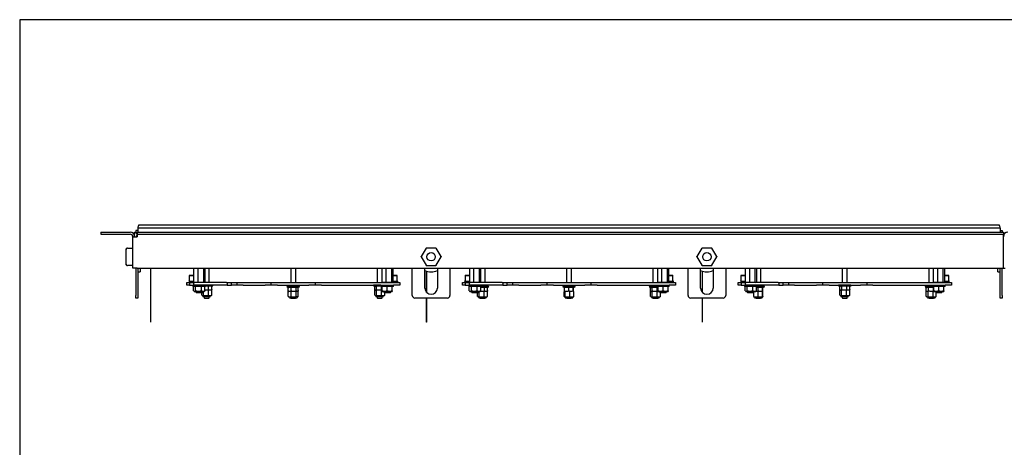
# Model space of a CAD drawing. Extents: x 10 to 1190, y 10 to 830.
# Tile 2 of 3: x 10 to 795, y 489 to 830. Entities that reach past the tile are written whole.
import ezdxf

# ---------------------------------------------------------------- set-up
doc = ezdxf.new("R2010")
doc.units = 0
doc.header["$LTSCALE"] = 2
doc.layers.get('0').update_dxf_attribs({"linetype": 'CONTINUOUS'})
doc.layers.add('LAYER1', color=2, linetype='CONTINUOUS')

msp = doc.modelspace()

# ---------------------------------------------------------------- linework, layer by layer
at = {"color": 7, "linetype": 'CONTINUOUS'}
for p, q in [((1189.598, 830), (9.598, 829.997)), ((9.598, 829.997), (9.6, 9.997))]:
    msp.add_line(p, q, dxfattribs=at)
at = {"layer": 'LAYER1', "color": 2, "linetype": 'CONTINUOUS'}
for p, q in [((74.305, 660.567), (74.305, 659.067)), ((74.305, 660.567), (97.805, 660.567)), ((101.305, 657.067), (101.305, 660.567)), ((101.305, 660.567), (102.305, 660.567)), ((102.305, 662.067), (102.305, 659.667)), ((103.805, 662.067), (102.305, 662.067)), ((103.305, 660.567), (103.305, 659.067)), ((103.305, 660.567), (794.305, 660.567)), ((791.805, 663.867), (103.805, 663.867)), ((103.805, 663.867), (103.805, 660.567)), ((104.695, 666.567), (108.048, 666.567)), ((108.048, 666.567), (787.562, 666.567)), ((787.562, 666.567), (790.915, 666.567)), ((791.805, 663.867), (791.805, 660.567)), ((791.805, 662.067), (793.305, 662.067)), ((793.305, 662.067), (793.305, 660.567)), ((794.305, 660.567), (794.305, 659.067)), ((74.305, 659.067), (97.805, 659.067)), ((99.805, 657.067), (103.305, 657.067)), ((99.805, 632.067), (99.805, 657.067)), ((102.305, 659.667), (103.305, 659.667)), ((103.305, 659.067), (794.305, 659.067)), ((103.305, 659.067), (103.305, 657.067)), ((794.305, 657.067), (794.305, 659.067)), ((794.305, 632.067), (794.305, 657.067)), ((94.505, 641.067), (94.505, 646.967)), ((95.121, 647.89), (94.992, 647.819)), ((95.505, 647.967), (99.605, 647.967)), ((333.763, 647.867), (329.895, 641.167)), ((341.673, 647.967), (333.937, 647.967)), ((345.715, 641.167), (341.846, 647.867)), ((553.763, 647.867), (549.895, 641.167)), ((561.673, 647.967), (553.937, 647.967)), ((565.715, 641.167), (561.846, 647.867)), ((94.505, 635.167), (94.505, 641.067)), ((329.895, 640.967), (333.763, 634.267)), ((341.846, 634.267), (345.715, 640.967)), ((549.895, 640.967), (553.763, 634.267)), ((561.846, 634.267), (565.715, 640.967)), ((94.993, 634.327), (95.121, 634.243)), ((99.605, 634.167), (95.505, 634.167)), ((103.305, 632.067), (99.805, 632.067)), ((102.305, 632.067), (102.305, 610.167)), ((103.305, 632.067), (794.305, 632.067)), ((103.805, 632.067), (103.805, 610.167)), ((103.805, 629.067), (105.805, 629.067)), ((105.805, 632.067), (105.805, 629.976)), ((105.805, 629.976), (105.805, 629.067)), ((114.23, 623.637), (114.23, 632.067)), ((114.305, 588.887), (114.305, 632.067)), ((148.364, 632.067), (148.364, 620.717)), ((151.686, 632.067), (151.686, 620.717)), ((156.126, 632.067), (156.126, 620.717)), ((157.245, 632.067), (157.245, 620.717)), ((160.805, 620.467), (160.805, 632.067)), ((225.805, 632.067), (225.805, 620.467)), ((229.805, 620.467), (229.805, 632.067)), ((294.805, 632.067), (294.805, 620.467)), ((298.364, 632.067), (298.364, 620.717)), ((301.686, 632.067), (301.686, 620.717)), ((306.126, 632.067), (306.126, 620.717)), ((307.245, 632.067), (307.245, 620.717)), ((322.805, 610.167), (322.805, 632.067)), ((332.805, 616.167), (332.805, 632.067)), ((333.937, 634.167), (341.673, 634.167)), ((334.23, 623.637), (334.23, 629.612)), ((334.305, 612.596), (334.305, 629.588)), ((342.805, 632.067), (342.805, 616.167)), ((352.805, 632.067), (352.805, 610.167)), ((368.364, 632.067), (368.364, 620.717)), ((371.686, 632.067), (371.686, 620.717)), ((376.126, 632.067), (376.126, 620.717)), ((377.245, 632.067), (377.245, 620.717)), ((380.805, 620.467), (380.805, 632.067)), ((445.805, 632.067), (445.805, 620.467)), ((449.805, 620.467), (449.805, 632.067)), ((514.805, 632.067), (514.805, 620.467)), ((518.364, 632.067), (518.364, 620.717)), ((521.686, 632.067), (521.686, 620.717)), ((526.126, 632.067), (526.126, 620.717)), ((527.245, 632.067), (527.245, 620.717)), ((542.805, 610.167), (542.805, 632.067)), ((552.805, 616.167), (552.805, 632.067)), ((553.937, 634.167), (561.673, 634.167)), ((554.23, 623.637), (554.23, 629.612)), ((554.305, 612.596), (554.305, 629.588)), ((562.805, 632.067), (562.805, 616.167)), ((572.805, 632.067), (572.805, 610.167)), ((588.364, 632.067), (588.364, 620.717)), ((591.686, 632.067), (591.686, 620.717)), ((596.126, 632.067), (596.126, 620.717)), ((597.245, 632.067), (597.245, 620.717)), ((600.805, 620.467), (600.805, 632.067)), ((665.805, 632.067), (665.805, 620.467)), ((669.805, 620.467), (669.805, 632.067)), ((734.805, 632.067), (734.805, 620.467)), ((738.364, 632.067), (738.364, 620.717)), ((741.686, 632.067), (741.686, 620.717)), ((746.126, 632.067), (746.126, 620.717)), ((747.245, 632.067), (747.245, 620.717)), ((789.805, 629.067), (789.805, 632.067)), ((789.805, 629.067), (791.805, 629.067)), ((791.805, 610.167), (791.805, 632.067)), ((793.305, 610.167), (793.305, 632.067)), ((794.305, 632.067), (795.805, 632.067)), ((114.255, 623.637), (114.23, 623.637)), ((114.23, 588.887), (114.23, 623.637)), ((114.255, 588.887), (114.255, 623.637)), ((144.755, 621.767), (147.805, 621.767)), ((144.755, 621.767), (144.755, 620.467)), ((145.055, 626.467), (144.855, 625.967)), ((144.855, 625.967), (144.855, 621.967)), ((144.885, 625.967), (144.855, 625.967)), ((148.364, 625.967), (144.885, 625.967)), ((145.055, 626.467), (148.364, 626.467)), ((147.805, 621.767), (147.805, 620.467)), ((147.805, 621.767), (148.364, 621.767)), ((148.364, 620.717), (151.686, 620.717)), ((148.364, 620.717), (148.642, 620.467)), ((151.686, 620.717), (156.126, 620.717)), ((151.686, 620.717), (151.756, 620.467)), ((156.126, 620.717), (155.919, 620.467)), ((156.126, 620.717), (157.245, 620.717)), ((156.968, 620.467), (157.245, 620.717)), ((298.364, 620.717), (301.686, 620.717)), ((298.364, 620.717), (298.642, 620.467)), ((301.686, 620.717), (306.126, 620.717)), ((301.686, 620.717), (301.756, 620.467)), ((306.126, 620.717), (305.919, 620.467)), ((306.126, 620.717), (307.245, 620.717)), ((306.968, 620.467), (307.245, 620.717)), ((307.245, 626.467), (310.555, 626.467)), ((310.755, 625.967), (307.245, 625.967)), ((307.245, 621.767), (307.805, 621.767)), ((307.805, 621.767), (307.805, 620.467)), ((307.805, 621.767), (310.855, 621.767)), ((310.755, 625.967), (310.555, 626.467)), ((310.755, 621.967), (310.755, 625.967)), ((310.855, 621.767), (310.855, 620.467)), ((334.255, 623.637), (334.23, 623.637)), ((334.23, 612.671), (334.23, 623.637)), ((334.255, 612.646), (334.255, 623.637)), ((364.755, 621.767), (367.805, 621.767)), ((364.755, 621.767), (364.755, 620.467)), ((365.055, 626.467), (364.855, 625.967)), ((364.855, 625.967), (364.855, 621.967)), ((364.885, 625.967), (364.855, 625.967)), ((368.364, 625.967), (364.885, 625.967)), ((365.055, 626.467), (368.364, 626.467)), ((367.805, 621.767), (367.805, 620.467)), ((367.805, 621.767), (368.364, 621.767)), ((368.364, 620.717), (371.686, 620.717)), ((368.364, 620.717), (368.642, 620.467)), ((371.686, 620.717), (376.126, 620.717)), ((371.686, 620.717), (371.756, 620.467)), ((376.126, 620.717), (375.919, 620.467)), ((376.126, 620.717), (377.245, 620.717)), ((376.968, 620.467), (377.245, 620.717)), ((518.364, 620.717), (521.686, 620.717)), ((518.364, 620.717), (518.642, 620.467)), ((521.686, 620.717), (526.126, 620.717)), ((521.686, 620.717), (521.756, 620.467)), ((526.126, 620.717), (525.919, 620.467)), ((526.126, 620.717), (527.245, 620.717)), ((526.968, 620.467), (527.245, 620.717)), ((527.245, 626.467), (530.555, 626.467)), ((530.755, 625.967), (527.245, 625.967)), ((527.245, 621.767), (527.805, 621.767)), ((527.805, 621.767), (527.805, 620.467)), ((527.805, 621.767), (530.855, 621.767)), ((530.755, 625.967), (530.555, 626.467)), ((530.755, 621.967), (530.755, 625.967)), ((530.855, 621.767), (530.855, 620.467)), ((554.23, 612.671), (554.23, 623.637)), ((554.255, 623.637), (554.23, 623.637)), ((554.255, 612.646), (554.255, 623.637)), ((584.755, 621.767), (587.805, 621.767)), ((584.755, 621.767), (584.755, 620.467)), ((585.055, 626.467), (584.855, 625.967)), ((584.855, 625.967), (584.855, 621.967)), ((584.885, 625.967), (584.855, 625.967)), ((588.364, 625.967), (584.885, 625.967)), ((585.055, 626.467), (588.364, 626.467)), ((587.805, 621.767), (587.805, 620.467)), ((587.805, 621.767), (588.364, 621.767)), ((588.364, 620.717), (591.686, 620.717)), ((588.364, 620.717), (588.642, 620.467)), ((591.686, 620.717), (596.126, 620.717)), ((591.686, 620.717), (591.756, 620.467)), ((596.126, 620.717), (595.919, 620.467)), ((596.126, 620.717), (597.245, 620.717)), ((596.968, 620.467), (597.245, 620.717)), ((738.364, 620.717), (741.686, 620.717)), ((738.364, 620.717), (738.642, 620.467)), ((741.686, 620.717), (746.126, 620.717)), ((741.686, 620.717), (741.756, 620.467)), ((746.126, 620.717), (745.919, 620.467)), ((746.126, 620.717), (747.245, 620.717)), ((746.968, 620.467), (747.245, 620.717)), ((747.245, 626.467), (750.555, 626.467)), ((750.755, 625.967), (747.245, 625.967)), ((747.245, 621.767), (747.805, 621.767)), ((747.805, 621.767), (747.805, 620.467)), ((747.805, 621.767), (750.855, 621.767)), ((750.755, 625.967), (750.555, 626.467)), ((750.755, 621.967), (750.755, 625.967)), ((750.855, 621.767), (750.855, 620.467)), ((142.805, 618.467), (142.805, 620.467)), ((142.805, 620.467), (144.194, 620.467)), ((144.194, 618.467), (142.805, 618.467)), ((144.194, 620.467), (145.055, 620.467)), ((145.055, 618.467), (144.194, 618.467)), ((145.055, 620.467), (145.055, 618.467)), ((145.055, 620.467), (148.555, 620.467)), ((145.055, 618.467), (148.555, 618.467)), ((147.805, 618.467), (147.805, 617.467)), ((157.805, 617.467), (147.805, 617.467)), ((148.509, 617.254), (148.232, 617.109)), ((148.232, 613.824), (148.232, 617.109)), ((148.805, 617.467), (148.493, 617.287)), ((148.493, 613.647), (148.805, 613.467)), ((148.555, 618.467), (148.555, 620.467)), ((148.555, 620.467), (149.055, 620.467)), ((149.055, 618.467), (148.555, 618.467)), ((148.805, 613.467), (149.094, 613.467)), ((174.555, 620.467), (149.055, 620.467)), ((174.555, 618.467), (149.055, 618.467)), ((149.094, 613.467), (152.243, 613.467)), ((149.957, 613.824), (149.957, 617.109)), ((150.305, 613.467), (150.305, 612.717)), ((150.305, 612.717), (150.555, 612.467)), ((150.305, 612.717), (152.199, 612.717)), ((152.199, 612.717), (155.305, 612.717)), ((154.53, 617.109), (152.243, 617.467)), ((154.53, 613.824), (152.243, 613.467)), ((152.243, 613.467), (155.954, 613.467)), ((154.53, 613.824), (154.53, 617.109)), ((155.055, 612.467), (155.305, 612.717)), ((155.305, 612.717), (155.305, 613.467)), ((157.378, 617.109), (155.954, 617.467)), ((157.378, 613.824), (155.954, 613.467)), ((155.954, 613.467), (156.805, 613.467)), ((156.229, 610.362), (156.229, 613.467)), ((157.117, 617.287), (156.805, 617.467)), ((156.805, 613.467), (157.117, 613.647)), ((157.378, 613.824), (157.378, 617.109)), ((157.805, 617.467), (157.805, 618.467)), ((163.705, 618.46), (157.805, 618.46)), ((163.705, 618.414), (157.805, 618.414)), ((163.805, 617.98), (157.805, 617.98)), ((160.316, 617.617), (157.805, 617.617)), ((160.214, 614.417), (158.268, 614.417)), ((160.214, 610.362), (160.214, 614.417)), ((160.316, 615.017), (160.316, 617.617)), ((162.807, 617.617), (160.316, 617.617)), ((162.79, 614.417), (161.532, 614.417)), ((162.233, 617.617), (163.805, 617.98)), ((162.79, 610.362), (162.79, 614.417)), ((162.807, 615.017), (162.807, 617.617)), ((163.694, 618.46), (163.692, 618.467)), ((163.705, 618.414), (163.705, 618.46)), ((163.805, 617.98), (163.705, 618.414)), ((174.555, 620.467), (175.055, 620.467)), ((175.055, 618.467), (174.555, 618.467)), ((175.055, 620.467), (175.055, 618.467)), ((175.055, 620.467), (178.555, 620.467)), ((175.055, 618.467), (178.555, 618.467)), ((178.555, 618.467), (178.555, 620.467)), ((178.555, 620.467), (179.194, 620.467)), ((179.194, 618.467), (178.555, 618.467)), ((179.194, 620.467), (182.805, 620.467)), ((182.805, 618.467), (179.194, 618.467)), ((182.805, 620.467), (182.805, 618.467)), ((182.805, 620.467), (187.805, 620.467)), ((187.805, 618.467), (182.805, 618.467)), ((187.805, 620.467), (205.305, 620.467)), ((187.805, 618.467), (205.305, 618.467)), ((205.305, 620.467), (210.305, 620.467)), ((210.305, 618.467), (205.305, 618.467)), ((210.305, 618.467), (210.305, 620.467)), ((210.305, 620.467), (215.305, 620.467)), ((215.305, 618.467), (210.305, 618.467)), ((215.305, 620.467), (240.305, 620.467)), ((215.305, 618.467), (240.305, 618.467)), ((222.905, 617.464), (222.805, 617.03)), ((222.805, 617.03), (224.376, 616.667)), ((232.339, 617.03), (222.805, 617.03)), ((222.905, 617.51), (222.905, 617.464)), ((232.248, 617.51), (222.905, 617.51)), ((232.248, 617.464), (222.905, 617.464)), ((222.917, 617.517), (222.916, 617.51)), ((232.237, 617.517), (222.917, 617.517)), ((223.779, 614.067), (223.779, 616.667)), ((226.101, 616.667), (223.779, 616.667)), ((223.779, 609.412), (223.779, 613.467)), ((226.101, 613.467), (223.779, 613.467)), ((225.805, 618.467), (225.805, 617.517)), ((226.101, 614.067), (226.101, 616.667)), ((230.126, 616.667), (226.101, 616.667)), ((226.101, 609.412), (226.101, 613.467)), ((230.126, 613.467), (226.101, 613.467)), ((229.805, 617.517), (229.805, 618.467)), ((230.126, 614.067), (230.126, 616.667)), ((231.831, 616.667), (230.126, 616.667)), ((230.126, 609.412), (230.126, 613.467)), ((231.831, 613.467), (230.126, 613.467)), ((231.233, 616.667), (232.805, 617.03)), ((231.831, 614.067), (231.831, 616.667)), ((231.831, 609.412), (231.831, 613.467)), ((232.692, 617.517), (232.237, 617.517)), ((232.705, 617.51), (232.248, 617.51)), ((232.705, 617.464), (232.248, 617.464)), ((232.805, 617.03), (232.339, 617.03)), ((232.694, 617.51), (232.692, 617.517)), ((232.705, 617.464), (232.705, 617.51)), ((232.805, 617.03), (232.705, 617.464)), ((240.305, 620.467), (245.305, 620.467)), ((245.305, 618.467), (240.305, 618.467)), ((245.305, 620.467), (245.305, 618.467)), ((245.305, 620.467), (250.305, 620.467)), ((250.305, 618.467), (245.305, 618.467)), ((250.305, 620.467), (307.805, 620.467)), ((250.305, 618.467), (307.805, 618.467)), ((291.905, 618.414), (291.805, 617.98)), ((291.805, 617.98), (293.376, 617.617)), ((297.805, 617.98), (291.805, 617.98)), ((291.905, 618.46), (291.905, 618.414)), ((297.805, 618.46), (291.905, 618.46)), ((297.805, 618.414), (291.905, 618.414)), ((291.917, 618.467), (291.916, 618.46)), ((292.803, 615.017), (292.803, 617.617)), ((294.314, 617.617), (292.803, 617.617)), ((292.82, 610.362), (292.82, 614.417)), ((292.951, 614.417), (292.82, 614.417)), ((294.229, 614.417), (293.541, 614.417)), ((294.229, 610.362), (294.229, 614.417)), ((294.314, 615.017), (294.314, 617.617)), ((297.805, 617.617), (294.314, 617.617)), ((298.214, 614.417), (296.268, 614.417)), ((297.805, 618.467), (297.805, 617.467)), ((307.805, 617.467), (297.805, 617.467)), ((298.214, 610.362), (298.214, 614.417)), ((298.805, 614.417), (298.214, 614.417)), ((298.316, 615.017), (298.316, 617.467)), ((298.805, 617.109), (298.805, 617.467)), ((298.805, 613.824), (298.805, 617.109)), ((298.805, 613.824), (298.805, 613.467)), ((298.805, 613.467), (300.805, 613.467)), ((300.305, 613.467), (300.305, 612.717)), ((300.305, 612.717), (300.555, 612.467)), ((300.305, 612.717), (302.199, 612.717)), ((302.805, 617.109), (300.805, 617.467)), ((302.805, 613.824), (300.805, 613.467)), ((300.805, 613.467), (304.805, 613.467)), ((302.199, 612.717), (305.305, 612.717)), ((302.805, 613.824), (302.805, 617.109)), ((306.805, 617.109), (304.805, 617.467)), ((306.805, 613.824), (304.805, 613.467)), ((304.805, 613.467), (306.805, 613.467)), ((305.055, 612.467), (305.305, 612.717)), ((305.305, 612.717), (305.305, 613.467)), ((306.805, 617.109), (306.805, 617.467)), ((306.805, 613.824), (306.805, 617.109)), ((306.805, 613.824), (306.805, 613.467)), ((307.805, 620.467), (312.805, 620.467)), ((307.805, 617.467), (307.805, 618.467)), ((312.805, 618.467), (307.805, 618.467)), ((312.805, 620.467), (312.805, 618.467)), ((362.805, 618.467), (362.805, 620.467)), ((362.805, 620.467), (364.194, 620.467)), ((364.194, 618.467), (362.805, 618.467)), ((364.194, 620.467), (365.055, 620.467)), ((365.055, 618.467), (364.194, 618.467)), ((365.055, 620.467), (365.055, 618.467)), ((365.055, 620.467), (368.555, 620.467)), ((365.055, 618.467), (368.555, 618.467)), ((367.805, 618.467), (367.805, 617.467)), ((377.805, 617.467), (367.805, 617.467)), ((368.509, 617.254), (368.232, 617.109)), ((368.232, 613.824), (368.232, 617.109)), ((368.805, 617.467), (368.493, 617.287)), ((368.493, 613.647), (368.805, 613.467)), ((368.555, 618.467), (368.555, 620.467)), ((368.555, 620.467), (369.055, 620.467)), ((369.055, 618.467), (368.555, 618.467)), ((368.805, 613.467), (369.094, 613.467)), ((394.555, 620.467), (369.055, 620.467)), ((394.555, 618.467), (369.055, 618.467)), ((369.094, 613.467), (372.243, 613.467)), ((369.957, 613.824), (369.957, 617.109)), ((370.305, 613.467), (370.305, 612.717)), ((370.305, 612.717), (370.555, 612.467)), ((370.305, 612.717), (372.199, 612.717)), ((372.199, 612.717), (375.305, 612.717)), ((374.53, 617.109), (372.243, 617.467)), ((374.53, 613.824), (372.243, 613.467)), ((372.243, 613.467), (375.954, 613.467)), ((374.53, 613.824), (374.53, 617.109)), ((375.055, 612.467), (375.305, 612.717)), ((375.305, 612.717), (375.305, 613.467)), ((377.378, 617.109), (375.954, 617.467)), ((377.378, 613.824), (375.954, 613.467)), ((375.954, 613.467), (376.805, 613.467)), ((376.229, 609.412), (376.229, 613.467)), ((377.117, 617.287), (376.805, 617.467)), ((376.805, 613.467), (377.117, 613.647)), ((383.705, 617.464), (376.809, 617.464)), ((377.378, 613.824), (377.378, 617.109)), ((383.805, 617.03), (377.378, 617.03)), ((380.316, 616.667), (377.378, 616.667)), ((377.805, 617.467), (377.805, 618.467)), ((383.692, 617.517), (377.805, 617.517)), ((383.705, 617.51), (377.805, 617.51)), ((380.214, 613.467), (378.268, 613.467)), ((380.214, 609.412), (380.214, 613.467)), ((380.316, 614.067), (380.316, 616.667)), ((382.807, 616.667), (380.316, 616.667)), ((380.805, 617.517), (380.805, 618.467)), ((382.79, 613.467), (381.532, 613.467)), ((382.233, 616.667), (383.805, 617.03)), ((382.79, 609.412), (382.79, 613.467)), ((382.807, 614.067), (382.807, 616.667)), ((383.694, 617.51), (383.692, 617.517)), ((383.705, 617.464), (383.705, 617.51)), ((383.805, 617.03), (383.705, 617.464)), ((394.555, 620.467), (395.055, 620.467)), ((395.055, 618.467), (394.555, 618.467)), ((395.055, 620.467), (395.055, 618.467)), ((395.055, 620.467), (398.555, 620.467)), ((395.055, 618.467), (398.555, 618.467)), ((398.555, 618.467), (398.555, 620.467)), ((398.555, 620.467), (399.194, 620.467)), ((399.194, 618.467), (398.555, 618.467)), ((399.194, 620.467), (402.805, 620.467)), ((402.805, 618.467), (399.194, 618.467)), ((402.805, 620.467), (402.805, 618.467)), ((402.805, 620.467), (407.805, 620.467)), ((407.805, 618.467), (402.805, 618.467)), ((407.805, 620.467), (425.305, 620.467)), ((407.805, 618.467), (425.305, 618.467)), ((425.305, 620.467), (430.305, 620.467)), ((430.305, 618.467), (425.305, 618.467)), ((430.305, 618.467), (430.305, 620.467)), ((430.305, 620.467), (435.305, 620.467)), ((435.305, 618.467), (430.305, 618.467)), ((435.305, 620.467), (460.305, 620.467)), ((435.305, 618.467), (460.305, 618.467)), ((442.905, 617.464), (442.805, 617.03)), ((442.805, 617.03), (444.376, 616.667)), ((452.805, 617.03), (442.805, 617.03)), ((442.905, 617.51), (442.905, 617.464)), ((452.705, 617.51), (442.905, 617.51)), ((452.705, 617.464), (442.905, 617.464)), ((442.917, 617.517), (442.916, 617.51)), ((452.692, 617.517), (442.917, 617.517)), ((444.052, 609.412), (444.052, 613.467)), ((444.63, 613.467), (444.052, 613.467)), ((444.199, 614.067), (444.199, 616.667)), ((447.582, 616.667), (444.199, 616.667)), ((444.63, 609.412), (444.63, 613.467)), ((446.183, 613.467), (444.63, 613.467)), ((445.805, 618.467), (445.805, 617.517)), ((447.582, 614.067), (447.582, 616.667)), ((451.188, 616.667), (447.582, 616.667)), ((448.383, 613.467), (447.975, 613.467)), ((448.383, 609.412), (448.383, 613.467)), ((449.697, 613.467), (448.383, 613.467)), ((449.805, 617.517), (449.805, 618.467)), ((451.188, 614.067), (451.188, 616.667)), ((451.411, 616.667), (451.188, 616.667)), ((451.558, 613.467), (451.212, 613.467)), ((451.233, 616.667), (452.805, 617.03)), ((451.411, 614.067), (451.411, 616.667)), ((451.558, 609.412), (451.558, 613.467)), ((452.694, 617.51), (452.692, 617.517)), ((452.705, 617.464), (452.705, 617.51)), ((452.805, 617.03), (452.705, 617.464)), ((460.305, 620.467), (465.305, 620.467)), ((465.305, 618.467), (460.305, 618.467)), ((465.305, 620.467), (465.305, 618.467)), ((465.305, 620.467), (470.305, 620.467)), ((470.305, 618.467), (465.305, 618.467)), ((470.305, 620.467), (527.805, 620.467)), ((470.305, 618.467), (527.805, 618.467)), ((511.905, 617.464), (511.805, 617.03)), ((511.805, 617.03), (513.376, 616.667)), ((518.831, 617.03), (511.805, 617.03)), ((511.905, 617.51), (511.905, 617.464)), ((517.805, 617.51), (511.905, 617.51)), ((518.823, 617.464), (511.905, 617.464)), ((511.917, 617.517), (511.916, 617.51)), ((517.805, 617.517), (511.917, 617.517)), ((512.844, 614.067), (512.844, 616.667)), ((514.131, 616.667), (512.844, 616.667)), ((512.844, 609.412), (512.844, 613.467)), ((514.131, 613.467), (512.844, 613.467)), ((514.131, 614.067), (514.131, 616.667)), ((518.092, 616.667), (514.131, 616.667)), ((514.131, 609.412), (514.131, 613.467)), ((518.092, 613.467), (514.131, 613.467)), ((514.805, 618.467), (514.805, 617.517)), ((517.805, 618.467), (517.805, 617.467)), ((527.805, 617.467), (517.805, 617.467)), ((518.092, 614.067), (518.092, 616.667)), ((518.805, 616.667), (518.092, 616.667)), ((518.092, 609.412), (518.092, 613.467)), ((518.805, 613.467), (518.092, 613.467)), ((518.805, 617.109), (518.805, 617.467)), ((518.805, 613.824), (518.805, 617.109)), ((518.805, 613.824), (518.805, 613.467)), ((518.805, 613.467), (520.805, 613.467)), ((520.305, 613.467), (520.305, 612.717)), ((520.305, 612.717), (520.555, 612.467)), ((520.305, 612.717), (522.199, 612.717)), ((522.805, 617.109), (520.805, 617.467)), ((522.805, 613.824), (520.805, 613.467)), ((520.805, 613.467), (524.805, 613.467)), ((522.199, 612.717), (525.305, 612.717)), ((522.805, 613.824), (522.805, 617.109)), ((526.805, 617.109), (524.805, 617.467)), ((526.805, 613.824), (524.805, 613.467)), ((524.805, 613.467), (526.805, 613.467)), ((525.055, 612.467), (525.305, 612.717)), ((525.305, 612.717), (525.305, 613.467)), ((526.805, 617.109), (526.805, 617.467)), ((526.805, 613.824), (526.805, 617.109)), ((526.805, 613.824), (526.805, 613.467)), ((527.805, 620.467), (532.805, 620.467)), ((527.805, 617.467), (527.805, 618.467)), ((532.805, 618.467), (527.805, 618.467)), ((532.805, 620.467), (532.805, 618.467)), ((582.805, 618.467), (582.805, 620.467)), ((582.805, 620.467), (584.194, 620.467)), ((584.194, 618.467), (582.805, 618.467)), ((584.194, 620.467), (585.055, 620.467)), ((585.055, 618.467), (584.194, 618.467)), ((585.055, 620.467), (585.055, 618.467)), ((585.055, 620.467), (588.555, 620.467)), ((585.055, 618.467), (588.555, 618.467)), ((587.805, 618.467), (587.805, 617.467)), ((597.805, 617.467), (587.805, 617.467)), ((588.509, 617.254), (588.232, 617.109)), ((588.232, 613.824), (588.232, 617.109)), ((588.805, 617.467), (588.493, 617.287)), ((588.493, 613.647), (588.805, 613.467)), ((588.555, 618.467), (588.555, 620.467)), ((588.555, 620.467), (589.055, 620.467)), ((589.055, 618.467), (588.555, 618.467)), ((588.805, 613.467), (589.094, 613.467)), ((614.555, 620.467), (589.055, 620.467)), ((614.555, 618.467), (589.055, 618.467)), ((589.094, 613.467), (592.243, 613.467)), ((589.957, 613.824), (589.957, 617.109)), ((590.305, 613.467), (590.305, 612.717)), ((590.305, 612.717), (590.555, 612.467)), ((590.305, 612.717), (592.199, 612.717)), ((592.199, 612.717), (595.305, 612.717)), ((594.53, 617.109), (592.243, 617.467)), ((594.53, 613.824), (592.243, 613.467)), ((592.243, 613.467), (595.954, 613.467)), ((594.53, 613.824), (594.53, 617.109)), ((595.055, 612.467), (595.305, 612.717)), ((595.305, 612.717), (595.305, 613.467)), ((597.378, 617.109), (595.954, 617.467)), ((597.378, 613.824), (595.954, 613.467)), ((595.954, 613.467), (596.805, 613.467)), ((597.117, 617.287), (596.805, 617.467)), ((596.805, 613.467), (597.117, 613.647)), ((598.582, 613.467), (596.805, 613.467)), ((603.705, 617.464), (596.809, 617.464)), ((597.378, 613.824), (597.378, 617.109)), ((603.805, 617.03), (597.378, 617.03)), ((598.582, 616.667), (597.378, 616.667)), ((597.805, 617.467), (597.805, 618.467)), ((603.692, 617.517), (597.805, 617.517)), ((603.705, 617.51), (597.805, 617.51)), ((598.582, 614.067), (598.582, 616.667)), ((602.188, 616.667), (598.582, 616.667)), ((598.582, 609.412), (598.582, 613.467)), ((602.188, 613.467), (598.582, 613.467)), ((600.805, 617.517), (600.805, 618.467)), ((602.188, 614.067), (602.188, 616.667)), ((602.411, 616.667), (602.188, 616.667)), ((602.188, 609.412), (602.188, 613.467)), ((602.411, 613.467), (602.188, 613.467)), ((602.233, 616.667), (603.805, 617.03)), ((602.411, 614.067), (602.411, 616.667)), ((602.411, 609.412), (602.411, 613.467)), ((603.694, 617.51), (603.692, 617.517)), ((603.705, 617.464), (603.705, 617.51)), ((603.805, 617.03), (603.705, 617.464)), ((614.555, 620.467), (615.055, 620.467)), ((615.055, 618.467), (614.555, 618.467)), ((615.055, 620.467), (615.055, 618.467)), ((615.055, 620.467), (618.555, 620.467)), ((615.055, 618.467), (618.555, 618.467)), ((618.555, 618.467), (618.555, 620.467)), ((618.555, 620.467), (619.194, 620.467)), ((619.194, 618.467), (618.555, 618.467)), ((619.194, 620.467), (622.805, 620.467)), ((622.805, 618.467), (619.194, 618.467)), ((622.805, 620.467), (622.805, 618.467)), ((622.805, 620.467), (627.805, 620.467)), ((627.805, 618.467), (622.805, 618.467)), ((627.805, 620.467), (645.305, 620.467)), ((627.805, 618.467), (645.305, 618.467)), ((645.305, 620.467), (650.305, 620.467)), ((650.305, 618.467), (645.305, 618.467)), ((650.305, 618.467), (650.305, 620.467)), ((650.305, 620.467), (655.305, 620.467)), ((655.305, 618.467), (650.305, 618.467)), ((655.305, 620.467), (680.305, 620.467)), ((655.305, 618.467), (665.898, 618.467)), ((662.905, 618.414), (662.805, 617.98)), ((662.805, 617.98), (664.376, 617.617)), ((672.805, 617.98), (662.805, 617.98)), ((662.905, 618.46), (662.905, 618.414)), ((672.705, 618.46), (662.905, 618.46)), ((672.705, 618.414), (662.905, 618.414)), ((662.917, 618.467), (662.916, 618.46)), ((663.803, 615.017), (663.803, 617.617)), ((665.314, 617.617), (663.803, 617.617)), ((663.82, 610.362), (663.82, 614.417)), ((663.951, 614.417), (663.82, 614.417)), ((665.229, 614.417), (664.541, 614.417)), ((665.229, 610.362), (665.229, 614.417)), ((665.314, 615.017), (665.314, 617.617)), ((669.316, 617.617), (665.314, 617.617)), ((669.712, 618.467), (665.898, 618.467)), ((669.214, 614.417), (667.268, 614.417)), ((669.214, 610.362), (669.214, 614.417)), ((669.316, 615.017), (669.316, 617.617)), ((671.807, 617.617), (669.316, 617.617)), ((669.712, 618.467), (680.305, 618.467)), ((671.79, 614.417), (670.532, 614.417)), ((671.233, 617.617), (672.805, 617.98)), ((671.79, 610.362), (671.79, 614.417)), ((671.807, 615.017), (671.807, 617.617)), ((672.694, 618.46), (672.692, 618.467)), ((672.705, 618.414), (672.705, 618.46)), ((672.805, 617.98), (672.705, 618.414)), ((680.305, 620.467), (685.305, 620.467)), ((685.305, 618.467), (680.305, 618.467)), ((685.305, 620.467), (685.305, 618.467)), ((685.305, 620.467), (690.305, 620.467)), ((690.305, 618.467), (685.305, 618.467)), ((690.305, 620.467), (747.805, 620.467)), ((690.305, 618.467), (747.805, 618.467)), ((731.905, 617.464), (731.805, 617.03)), ((731.805, 617.03), (733.376, 616.667)), ((738.845, 617.03), (731.805, 617.03)), ((731.905, 617.51), (731.905, 617.464)), ((737.805, 617.51), (731.905, 617.51)), ((738.844, 617.464), (731.905, 617.464)), ((731.917, 617.517), (731.916, 617.51)), ((737.805, 617.517), (731.917, 617.517)), ((732.766, 614.067), (732.766, 616.667)), ((734.658, 616.667), (732.766, 616.667)), ((732.796, 609.412), (732.796, 613.467)), ((734.354, 613.467), (732.796, 613.467)), ((734.354, 609.412), (734.354, 613.467)), ((734.658, 614.067), (734.658, 616.667)), ((738.697, 616.667), (734.658, 616.667)), ((734.805, 618.467), (734.805, 617.517)), ((738.362, 613.467), (736.517, 613.467)), ((737.805, 618.467), (737.805, 617.467)), ((747.805, 617.467), (737.805, 617.467)), ((738.362, 609.412), (738.362, 613.467)), ((738.805, 613.467), (738.362, 613.467)), ((738.697, 614.067), (738.697, 616.667)), ((738.805, 616.667), (738.697, 616.667)), ((738.805, 617.109), (738.805, 617.467)), ((738.805, 613.824), (738.805, 617.109)), ((738.805, 613.824), (738.805, 613.467)), ((738.805, 613.467), (740.805, 613.467)), ((740.305, 613.467), (740.305, 612.717)), ((740.305, 612.717), (740.555, 612.467)), ((740.305, 612.717), (742.199, 612.717)), ((742.805, 617.109), (740.805, 617.467)), ((742.805, 613.824), (740.805, 613.467)), ((740.805, 613.467), (744.805, 613.467)), ((742.199, 612.717), (745.305, 612.717)), ((742.805, 613.824), (742.805, 617.109)), ((746.805, 617.109), (744.805, 617.467)), ((746.805, 613.824), (744.805, 613.467)), ((744.805, 613.467), (746.805, 613.467)), ((745.055, 612.467), (745.305, 612.717)), ((745.305, 612.717), (745.305, 613.467)), ((746.805, 617.109), (746.805, 617.467)), ((746.805, 613.824), (746.805, 617.109)), ((746.805, 613.824), (746.805, 613.467)), ((747.805, 620.467), (752.805, 620.467)), ((747.805, 617.467), (747.805, 618.467)), ((752.805, 618.467), (747.805, 618.467)), ((752.805, 620.467), (752.805, 618.467)), ((102.305, 608.167), (102.305, 610.167)), ((103.805, 608.167), (102.305, 608.167)), ((103.805, 610.167), (103.805, 608.167)), ((152.26, 612.467), (150.555, 612.467)), ((155.055, 612.467), (152.26, 612.467)), ((154.82, 610.362), (154.82, 612.467)), ((155.778, 609.417), (158.3, 609.417)), ((156.805, 609.417), (156.805, 608.367)), ((157.005, 608.167), (160.179, 608.167)), ((158.3, 609.417), (161.832, 609.417)), ((160.179, 608.167), (160.605, 608.167)), ((160.805, 608.367), (160.805, 609.417)), ((162.54, 610.237), (162.79, 610.362)), ((224.778, 608.467), (230.55, 608.467)), ((225.805, 608.467), (225.805, 608.367)), ((226.005, 608.167), (227.854, 608.167)), ((227.854, 608.167), (229.605, 608.167)), ((229.805, 608.367), (229.805, 608.467)), ((230.55, 608.467), (230.832, 608.467)), ((293.778, 609.417), (296.3, 609.417)), ((294.805, 609.417), (294.805, 608.367)), ((295.005, 608.167), (298.179, 608.167)), ((296.3, 609.417), (299.832, 609.417)), ((298.179, 608.167), (298.605, 608.167)), ((298.805, 608.367), (298.805, 609.417)), ((300.54, 610.237), (300.79, 610.362)), ((302.26, 612.467), (300.555, 612.467)), ((300.79, 610.362), (300.79, 612.467)), ((305.055, 612.467), (302.26, 612.467)), ((350.805, 608.167), (324.805, 608.167)), ((334.23, 588.887), (334.23, 608.167)), ((334.255, 588.887), (334.255, 608.167)), ((334.305, 588.887), (334.305, 608.167)), ((372.26, 612.467), (370.555, 612.467)), ((375.055, 612.467), (372.26, 612.467)), ((374.82, 609.412), (374.82, 612.467)), ((375.778, 608.467), (378.3, 608.467)), ((376.805, 608.467), (376.805, 608.367)), ((377.005, 608.167), (380.605, 608.167)), ((378.3, 608.467), (381.832, 608.467)), ((380.805, 608.367), (380.805, 608.467)), ((382.54, 609.287), (382.79, 609.412)), ((444.2, 609.232), (444.052, 609.412)), ((444.778, 608.467), (446.682, 608.467)), ((445.805, 608.467), (445.805, 608.367)), ((446.005, 608.167), (449.179, 608.167)), ((446.682, 608.467), (450.832, 608.467)), ((449.179, 608.167), (449.605, 608.167)), ((449.805, 608.367), (449.805, 608.467)), ((513.778, 608.467), (519.832, 608.467)), ((514.805, 608.467), (514.805, 608.367)), ((515.005, 608.167), (518.605, 608.167)), ((518.805, 608.367), (518.805, 608.467)), ((520.497, 609.265), (520.766, 609.412)), ((522.26, 612.467), (520.555, 612.467)), ((520.766, 609.412), (520.766, 612.467)), ((525.055, 612.467), (522.26, 612.467)), ((570.805, 608.167), (544.805, 608.167)), ((554.23, 588.887), (554.23, 608.167)), ((554.255, 588.887), (554.255, 608.167)), ((554.305, 588.887), (554.305, 608.167)), ((592.26, 612.467), (590.555, 612.467)), ((595.055, 612.467), (592.26, 612.467)), ((595.199, 609.412), (595.199, 612.611)), ((595.778, 608.467), (601.832, 608.467)), ((596.805, 608.467), (596.805, 608.367)), ((597.005, 608.167), (600.605, 608.167)), ((600.805, 608.367), (600.805, 608.467)), ((602.411, 609.412), (602.329, 609.167)), ((664.778, 609.417), (667.3, 609.417)), ((665.805, 609.417), (665.805, 608.367)), ((666.005, 608.167), (669.179, 608.167)), ((667.3, 609.417), (670.832, 609.417)), ((669.179, 608.167), (669.605, 608.167)), ((669.805, 608.367), (669.805, 609.417)), ((671.54, 610.237), (671.79, 610.362)), ((733.778, 608.467), (739.832, 608.467)), ((734.805, 608.467), (734.805, 608.367)), ((735.005, 608.167), (738.605, 608.167)), ((738.805, 608.367), (738.805, 608.467)), ((742.26, 612.467), (740.555, 612.467)), ((740.598, 609.315), (740.813, 609.412)), ((740.813, 609.412), (740.813, 612.467)), ((745.055, 612.467), (742.26, 612.467)), ((791.805, 608.167), (791.805, 610.167)), ((793.305, 608.167), (791.805, 608.167)), ((793.305, 610.167), (793.305, 608.167)), ((114.255, 588.887), (114.23, 588.887)), ((114.305, 588.887), (114.255, 588.887)), ((334.255, 588.887), (334.23, 588.887)), ((334.305, 588.887), (334.255, 588.887)), ((554.255, 588.887), (554.23, 588.887)), ((554.305, 588.887), (554.255, 588.887))]:
    msp.add_line(p, q, dxfattribs=at)
at = {"layer": 'LAYER1', "color": 2, "linetype": 'CONTINUOUS', "flags": 128}
for points in [[(103.305, 658.604), (102.571, 657.506), (102.484, 657.067)], [(94.505, 646.967), (94.581, 647.349), (94.798, 647.674)], [(94.798, 647.603), (94.581, 647.311), (94.505, 646.967)], [(333.763, 647.867), (333.795, 647.908), (333.837, 647.94)], [(333.837, 647.94), (333.885, 647.96), (333.937, 647.967)], [(341.673, 647.967), (341.725, 647.96), (341.773, 647.94)], [(341.773, 647.94), (341.815, 647.908), (341.846, 647.867)], [(553.763, 647.867), (553.795, 647.908), (553.837, 647.94)], [(553.837, 647.94), (553.885, 647.96), (553.937, 647.967)], [(561.673, 647.967), (561.725, 647.96), (561.773, 647.94)], [(561.773, 647.94), (561.815, 647.908), (561.846, 647.867)], [(329.868, 641.067), (329.875, 641.118), (329.895, 641.167)], [(329.895, 640.967), (329.875, 641.015), (329.868, 641.067)], [(345.715, 641.167), (345.735, 641.118), (345.741, 641.067)], [(345.741, 641.067), (345.735, 641.015), (345.715, 640.967)], [(549.868, 641.067), (549.875, 641.118), (549.895, 641.167)], [(549.895, 640.967), (549.875, 641.015), (549.868, 641.067)], [(565.715, 641.167), (565.735, 641.118), (565.741, 641.067)], [(565.741, 641.067), (565.735, 641.015), (565.715, 640.967)], [(94.505, 635.167), (94.581, 634.822), (94.798, 634.53)], [(94.798, 634.46), (94.581, 634.784), (94.505, 635.167)], [(333.837, 634.194), (333.795, 634.225), (333.763, 634.267)], [(333.937, 634.167), (333.885, 634.174), (333.837, 634.194)], [(341.773, 634.194), (341.725, 634.174), (341.673, 634.167)], [(341.846, 634.267), (341.815, 634.225), (341.773, 634.194)], [(553.837, 634.194), (553.795, 634.225), (553.763, 634.267)], [(553.937, 634.167), (553.885, 634.174), (553.837, 634.194)], [(561.773, 634.194), (561.725, 634.174), (561.673, 634.167)], [(561.846, 634.267), (561.815, 634.225), (561.773, 634.194)], [(144.788, 621.817), (144.769, 621.793), (144.758, 621.766)], [(364.788, 621.817), (364.769, 621.793), (364.758, 621.766)], [(584.788, 621.817), (584.769, 621.793), (584.758, 621.766)], [(149.094, 613.467), (148.86, 613.495), (148.509, 613.679)], [(149.957, 617.109), (149.739, 617.261), (149.094, 617.467)], [(149.957, 613.824), (149.739, 613.673), (149.094, 613.467)], [(152.243, 617.467), (152.081, 617.465), (149.957, 617.109)], [(152.243, 613.467), (152.081, 613.469), (149.957, 613.824)], [(155.954, 617.467), (155.852, 617.465), (154.53, 617.109)], [(155.954, 613.467), (155.852, 613.469), (154.53, 613.824)], [(157.378, 617.109), (157.16, 617.261), (157.125, 617.272)], [(157.378, 613.824), (157.16, 613.673), (157.125, 613.661)], [(160.316, 615.017), (160.297, 614.912), (160.248, 614.818), (160.124, 614.696), (159.857, 614.56), (159.011, 614.431), (158.126, 614.42), (157.525, 614.435), (157.378, 614.454)], [(162.807, 615.017), (162.802, 614.948), (162.778, 614.853), (162.718, 614.736), (162.588, 614.603), (162.289, 614.472), (161.561, 614.42), (160.821, 614.475), (160.518, 614.616), (160.387, 614.762), (160.34, 614.864), (160.317, 614.985), (160.316, 615.017)], [(226.101, 614.067), (226.09, 613.962), (226.061, 613.868), (225.99, 613.746), (225.835, 613.61), (225.344, 613.481), (224.83, 613.47), (224.482, 613.485), (224.158, 613.555), (223.957, 613.675), (223.863, 613.784), (223.807, 613.9), (223.783, 614.004), (223.779, 614.067)], [(230.126, 614.067), (230.108, 613.962), (230.058, 613.868), (229.934, 613.746), (229.665, 613.61), (228.814, 613.481), (227.923, 613.47), (227.319, 613.485), (226.758, 613.555), (226.408, 613.675), (226.246, 613.784), (226.148, 613.9), (226.107, 614.004), (226.101, 614.067)], [(231.831, 614.067), (231.827, 613.998), (231.811, 613.903), (231.77, 613.786), (231.681, 613.653), (231.477, 613.522), (230.978, 613.47), (230.472, 613.525), (230.264, 613.666), (230.175, 613.812), (230.143, 613.914), (230.127, 614.035), (230.126, 614.067)], [(294.314, 615.017), (294.307, 614.912), (294.288, 614.818), (294.242, 614.696), (294.141, 614.56), (293.821, 614.431), (293.487, 614.42), (293.26, 614.435), (293.05, 614.505), (292.919, 614.625), (292.858, 614.734), (292.821, 614.85), (292.806, 614.954), (292.803, 615.017)], [(298.316, 615.017), (298.297, 614.912), (298.248, 614.818), (298.124, 614.696), (297.857, 614.56), (297.011, 614.431), (296.126, 614.42), (295.525, 614.435), (294.967, 614.505), (294.62, 614.625), (294.458, 614.734), (294.361, 614.85), (294.321, 614.954), (294.314, 615.017)], [(300.805, 617.467), (300.663, 617.465), (298.805, 617.109)], [(300.805, 613.467), (300.663, 613.469), (298.805, 613.824)], [(304.805, 617.467), (304.663, 617.465), (302.805, 617.109)], [(304.805, 613.467), (304.663, 613.469), (302.805, 613.824)], [(369.094, 613.467), (368.86, 613.495), (368.509, 613.679)], [(369.957, 617.109), (369.739, 617.261), (369.094, 617.467)], [(369.957, 613.824), (369.739, 613.673), (369.094, 613.467)], [(372.243, 617.467), (372.081, 617.465), (369.957, 617.109)], [(372.243, 613.467), (372.081, 613.469), (369.957, 613.824)], [(375.954, 617.467), (375.852, 617.465), (374.53, 617.109)], [(375.954, 613.467), (375.852, 613.469), (374.53, 613.824)], [(380.316, 614.067), (380.297, 613.962), (380.248, 613.868), (380.124, 613.746), (379.857, 613.61), (379.011, 613.481), (378.126, 613.47), (377.525, 613.485), (376.967, 613.555), (376.962, 613.557)], [(377.378, 617.109), (377.16, 617.261), (377.125, 617.272)], [(377.378, 613.824), (377.16, 613.673), (377.125, 613.661)], [(382.807, 614.067), (382.802, 613.998), (382.778, 613.903), (382.718, 613.786), (382.588, 613.653), (382.289, 613.522), (381.561, 613.47), (380.821, 613.525), (380.518, 613.666), (380.387, 613.812), (380.34, 613.914), (380.317, 614.035), (380.316, 614.067)], [(447.582, 614.067), (447.576, 613.998), (447.544, 613.903), (447.462, 613.786), (447.285, 613.653), (446.88, 613.522), (445.891, 613.47), (444.886, 613.525), (444.473, 613.666), (444.296, 613.812), (444.232, 613.914), (444.2, 614.035), (444.199, 614.067)], [(451.188, 614.067), (451.172, 613.962), (451.127, 613.868), (451.016, 613.746), (450.775, 613.61), (450.012, 613.481), (449.215, 613.47), (448.674, 613.485), (448.171, 613.555), (447.858, 613.675), (447.712, 613.784), (447.625, 613.9), (447.588, 614.004), (447.582, 614.067)], [(451.3, 613.472), (451.289, 613.47), (451.256, 613.485), (451.225, 613.555), (451.205, 613.675), (451.196, 613.784), (451.191, 613.9), (451.189, 614.004), (451.188, 614.067)], [(514.131, 614.067), (514.125, 613.962), (514.109, 613.868), (514.069, 613.746), (513.983, 613.61), (513.711, 613.481), (513.426, 613.47), (513.233, 613.485), (513.054, 613.555), (512.942, 613.675), (512.89, 613.784), (512.859, 613.9), (512.846, 614.004), (512.844, 614.067)], [(518.092, 614.067), (518.074, 613.962), (518.025, 613.868), (517.903, 613.746), (517.638, 613.61), (516.8, 613.481), (515.925, 613.47), (515.33, 613.485), (514.778, 613.555), (514.434, 613.675), (514.274, 613.784), (514.178, 613.9), (514.137, 614.004), (514.131, 614.067)], [(520.805, 617.467), (520.663, 617.465), (518.805, 617.109)], [(520.805, 613.467), (520.663, 613.469), (518.805, 613.824)], [(524.805, 617.467), (524.663, 617.465), (522.805, 617.109)], [(524.805, 613.467), (524.663, 613.469), (522.805, 613.824)], [(589.094, 613.467), (588.86, 613.495), (588.509, 613.679)], [(589.957, 617.109), (589.739, 617.261), (589.094, 617.467)], [(589.957, 613.824), (589.739, 613.673), (589.094, 613.467)], [(592.243, 617.467), (592.081, 617.465), (589.957, 617.109)], [(592.243, 613.467), (592.081, 613.469), (589.957, 613.824)], [(595.954, 617.467), (595.852, 617.465), (594.53, 617.109)], [(595.954, 613.467), (595.852, 613.469), (594.53, 613.824)], [(598.582, 614.067), (598.576, 613.998), (598.544, 613.903), (598.462, 613.786), (598.285, 613.653), (597.88, 613.522), (596.891, 613.47), (596.805, 613.474)], [(597.378, 617.109), (597.16, 617.261), (597.125, 617.272)], [(597.378, 613.824), (597.16, 613.673), (597.125, 613.661)], [(602.188, 614.067), (602.172, 613.962), (602.127, 613.868), (602.016, 613.746), (601.775, 613.61), (601.012, 613.481), (600.215, 613.47), (599.674, 613.485), (599.171, 613.555), (598.858, 613.675), (598.712, 613.784), (598.625, 613.9), (598.588, 614.004), (598.582, 614.067)], [(602.3, 613.472), (602.289, 613.47), (602.256, 613.485), (602.225, 613.555), (602.205, 613.675), (602.196, 613.784), (602.191, 613.9), (602.189, 614.004), (602.188, 614.067)], [(665.314, 615.017), (665.307, 614.912), (665.288, 614.818), (665.242, 614.696), (665.141, 614.56), (664.821, 614.431), (664.487, 614.42), (664.26, 614.435), (664.05, 614.505), (663.919, 614.625), (663.858, 614.734), (663.821, 614.85), (663.806, 614.954), (663.803, 615.017)], [(669.316, 615.017), (669.297, 614.912), (669.248, 614.818), (669.124, 614.696), (668.857, 614.56), (668.011, 614.431), (667.126, 614.42), (666.525, 614.435), (665.967, 614.505), (665.62, 614.625), (665.458, 614.734), (665.361, 614.85), (665.321, 614.954), (665.314, 615.017)], [(671.807, 615.017), (671.802, 614.948), (671.778, 614.853), (671.718, 614.736), (671.588, 614.603), (671.289, 614.472), (670.561, 614.42), (669.821, 614.475), (669.518, 614.616), (669.387, 614.762), (669.34, 614.864), (669.317, 614.985), (669.316, 615.017)], [(734.658, 614.067), (734.65, 613.962), (734.626, 613.868), (734.568, 613.746), (734.441, 613.61), (734.041, 613.481), (733.623, 613.47), (733.339, 613.485), (733.075, 613.555), (732.911, 613.675), (732.834, 613.784), (732.788, 613.9), (732.769, 614.004), (732.766, 614.067)], [(738.697, 614.067), (738.678, 613.962), (738.629, 613.868), (738.504, 613.746), (738.234, 613.61), (737.38, 613.481), (736.487, 613.47), (735.881, 613.485), (735.318, 613.555), (734.967, 613.675), (734.804, 613.784), (734.706, 613.9), (734.665, 614.004), (734.658, 614.067)], [(740.805, 617.467), (740.663, 617.465), (738.805, 617.109)], [(740.805, 613.467), (740.663, 613.469), (738.805, 613.824)], [(744.805, 617.467), (744.663, 617.465), (742.805, 617.109)], [(744.805, 613.467), (744.663, 613.469), (742.805, 613.824)], [(223.779, 609.412), (223.908, 609.365), (223.945, 609.353)], [(231.831, 609.412), (231.702, 609.365), (230.978, 609.134), (230.399, 609.303), (230.126, 609.412)], [(444.63, 609.412), (444.418, 609.167), (444.268, 609.212)], [(451.342, 609.211), (451.409, 609.232), (451.558, 609.412)], [(595.199, 609.412), (595.28, 609.167), (595.299, 609.181)], [(602.31, 609.181), (602.245, 609.232), (602.188, 609.412)]]:
    msp.add_lwpolyline(points, dxfattribs=at)
at = {"layer": 'LAYER1', "color": 2, "linetype": 'CONTINUOUS'}
for centre, radius in [((337.805, 641.067), 3.323), ((337.805, 641.067), 3.309), ((557.805, 641.067), 3.324), ((557.805, 641.067), 3.309)]:
    msp.add_circle(centre, radius, dxfattribs=at)
for centre, radius, start, end in [((97.805, 657.067), 3.5, 0, 90), ((109.305, 663.567), 5.5, 146.944269, 176.873224), ((786.305, 663.567), 5.5, 3.126776, 33.055731), ((797.805, 657.067), 3.5, 90, 180), ((97.805, 657.067), 2, 0, 90), ((95.505, 646.967), 1, 90, 135), ((99.605, 647.767), 0.2, 0, 90), ((95.505, 635.167), 1, 225, 270), ((99.605, 634.367), 0.2, 270, 0), ((337.805, 641.067), 12, 245.375682, 294.624318), ((557.805, 641.067), 12, 245.375682, 294.624318), ((144.655, 621.967), 0.2, 270, 0), ((310.955, 621.967), 0.2, 180, 270), ((364.655, 621.967), 0.2, 270, 0), ((530.955, 621.967), 0.2, 180, 270), ((584.655, 621.967), 0.2, 270, 0), ((750.955, 621.967), 0.2, 180, 270), ((162.246, 615.017), 0.6, 270, 303.924023), ((162.239, 614.98), 0.569, 317.589652, 3.744305), ((224.288, 614.021), 0.511, 174.902196, 227.811638), ((224.363, 614.067), 0.6, 225.314046, 270), ((231.246, 614.067), 0.6, 270, 314.585759), ((293.363, 615.017), 0.6, 236.072148, 270), ((298.871, 615.034), 0.555, 181.812245, 263.203121), ((337.805, 616.167), 5, 180, 0), ((382.246, 614.067), 0.6, 270, 303.924023), ((382.239, 614.03), 0.569, 317.589652, 3.744305), ((449.855, 613.962), 1.559, 342.024614, 3.854252), ((513.363, 614.067), 0.6, 244.789347, 270), ((518.71, 614.127), 0.621, 185.611049, 278.741282), ((557.805, 616.167), 5, 180, 0), ((600.855, 613.962), 1.559, 342.024614, 3.854252), ((664.363, 615.017), 0.6, 236.072148, 270), ((671.246, 615.017), 0.6, 270, 303.924023), ((671.239, 614.98), 0.569, 317.589652, 3.744305), ((733.363, 614.067), 0.6, 209.708803, 270), ((739.162, 614.05), 0.466, 177.987781, 219.861355), ((155.525, 611.249), 1.133, 231.536245, 308.463755), ((154.363, 608.917), 1.5, 19.471221, 61.873275), ((158.222, 619.8), 9.645, 258.078516, 281.921484), ((157.005, 608.367), 0.2, 180, 270), ((161.502, 613.575), 3.461, 248.154418, 291.845582), ((160.605, 608.367), 0.2, 270, 0), ((163.246, 608.917), 1.5, 118.138835, 160.528779), ((224.94, 612.002), 2.838, 245.856037, 294.143963), ((223.363, 607.967), 1.5, 19.471221, 67.213784), ((226.005, 608.367), 0.2, 180, 270), ((228.113, 617.414), 8.251, 255.879355, 284.120645), ((229.605, 608.367), 0.2, 270, 0), ((232.246, 607.967), 1.5, 112.673291, 160.528779), ((293.525, 611.249), 1.133, 231.536245, 308.463755), ((292.363, 608.917), 1.5, 19.471221, 61.873275), ((296.222, 619.8), 9.645, 258.078516, 281.921484), ((295.005, 608.367), 0.2, 180, 270), ((299.502, 613.575), 3.461, 248.154418, 291.845582), ((298.605, 608.367), 0.2, 270, 0), ((301.246, 608.917), 1.5, 118.138835, 160.528779), ((324.805, 610.167), 2, 180, 270), ((350.805, 610.167), 2, 270, 0), ((375.525, 610.299), 1.133, 231.536245, 308.463755), ((374.363, 607.967), 1.5, 19.471221, 61.873275), ((378.222, 618.85), 9.645, 258.078516, 281.921484), ((377.005, 608.367), 0.2, 180, 270), ((381.502, 612.625), 3.461, 248.154418, 291.845582), ((380.605, 608.367), 0.2, 270, 0), ((383.246, 607.967), 1.5, 118.138835, 160.528779), ((443.363, 607.967), 1.5, 19.471221, 53.942388), ((446.507, 617.776), 8.571, 257.353213, 282.646787), ((446.005, 608.367), 0.2, 180, 270), ((449.971, 614.348), 5.185, 252.172574, 287.827426), ((449.605, 608.367), 0.2, 270, 0), ((452.246, 607.967), 1.5, 126.174694, 160.528779), ((513.487, 610.135), 0.968, 228.300303, 311.699697), ((512.363, 607.967), 1.5, 19.471221, 60.057492), ((516.111, 618.737), 9.533, 258.008452, 281.991548), ((515.005, 608.367), 0.2, 180, 270), ((519.429, 612.883), 3.719, 248.932372, 291.067628), ((518.605, 608.367), 0.2, 270, 0), ((521.246, 607.967), 1.5, 119.968544, 160.528779), ((544.805, 610.167), 2, 180, 270), ((570.805, 610.167), 2, 270, 0), ((596.891, 616.195), 6.991, 255.995864, 284.004136), ((594.363, 607.967), 1.5, 19.471221, 52.294731), ((597.005, 608.367), 0.2, 180, 270), ((600.385, 615.811), 6.648, 254.263672, 285.736328), ((600.605, 608.367), 0.2, 270, 0), ((603.246, 607.967), 1.5, 127.7974, 160.528779), ((664.525, 611.249), 1.133, 231.536245, 308.463755), ((663.363, 608.917), 1.5, 19.471221, 61.873275), ((667.222, 619.8), 9.645, 258.078516, 281.921484), ((666.005, 608.367), 0.2, 180, 270), ((670.502, 613.575), 3.461, 248.154418, 291.845582), ((669.605, 608.367), 0.2, 270, 0), ((672.246, 608.917), 1.5, 118.138835, 160.528779), ((733.61, 610.371), 1.214, 240.462777, 307.815563), ((732.363, 607.967), 1.5, 19.471221, 64.332229), ((736.358, 617.344), 8.181, 255.819294, 284.180706), ((735.005, 608.367), 0.2, 180, 270), ((739.588, 612.937), 3.732, 250.828872, 289.171128), ((738.605, 608.367), 0.2, 270, 0), ((741.246, 607.967), 1.5, 115.649523, 160.528779)]:
    msp.add_arc(centre, radius, start, end, dxfattribs=at)

doc.saveas('drawing.dxf')
